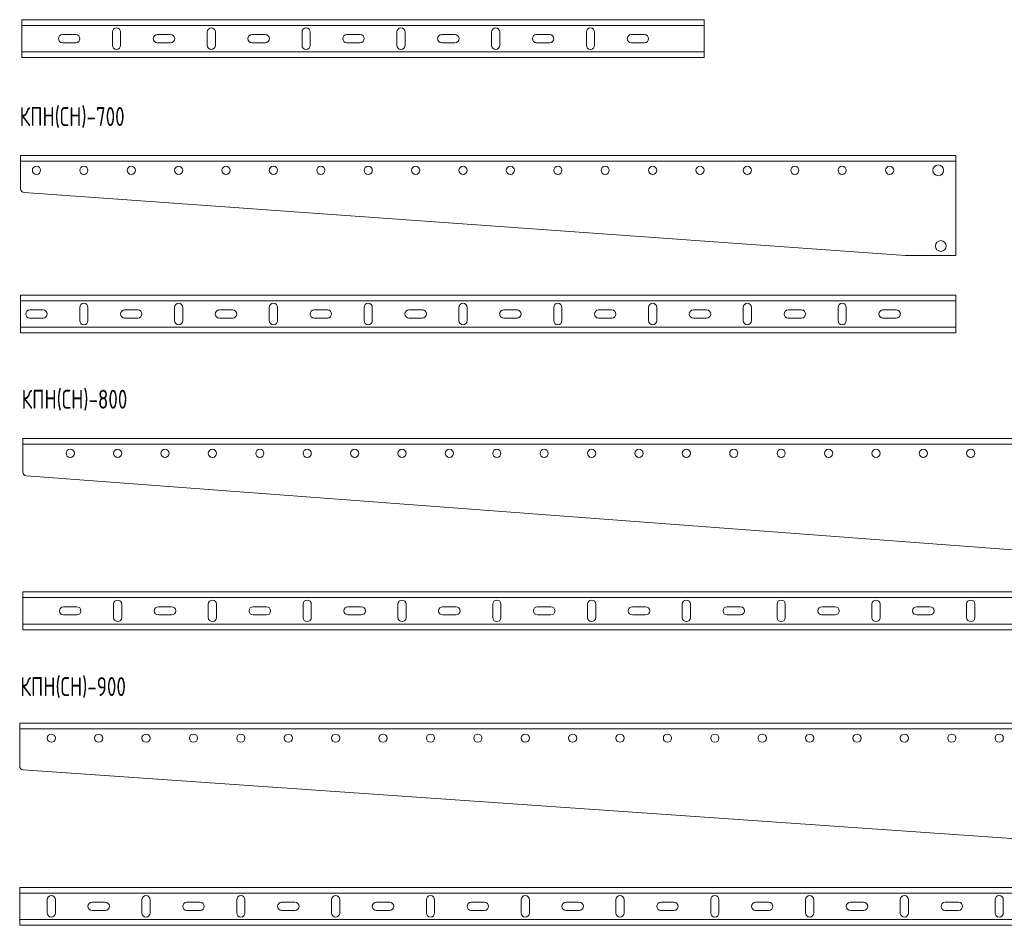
# Model space of a CAD drawing. Header units: millimetres. Extents: x -24 to 1526, y -1217 to 295.
# Tile 1 of 3: x -24 to 755, y -1217 to -500. Entities that reach past the tile are written whole.
import ezdxf

# ---------------------------------------------------------------- set-up
doc = ezdxf.new("R2010")
doc.units = ezdxf.units.MM
doc.styles.add('SLDTEXTSTYLE0', font='TXT', dxfattribs={"width": 0.7, "bigfont": 'bigfont'})

msp = doc.modelspace()

# ---------------------------------------------------------------- linework, layer by layer
at = {"color": 7, "linetype": 'Continuous', "lineweight": 15}
for p, q in [((517.88, -500.42), (-22.12, -500.42)), ((-22.12, -500.42), (-22.12, -504.92)), ((-22.12, -504.92), (-22.12, -525.92)), ((517.88, -504.92), (517.88, -500.42)), ((517.88, -525.92), (517.88, -504.92)), ((20.63, -512.17), (10.13, -512.17)), ((49.63, -510.17), (49.63, -520.67)), ((56.13, -520.67), (56.13, -510.17)), ((95.63, -512.17), (85.13, -512.17)), ((124.63, -510.17), (124.63, -520.67)), ((131.13, -520.67), (131.13, -510.17)), ((170.63, -512.17), (160.13, -512.17)), ((199.63, -510.17), (199.63, -520.67)), ((206.13, -520.67), (206.13, -510.17)), ((245.63, -512.17), (235.13, -512.17)), ((274.63, -510.17), (274.63, -520.67)), ((281.13, -520.67), (281.13, -510.17)), ((320.63, -512.17), (310.13, -512.17)), ((349.63, -510.17), (349.63, -520.67)), ((356.13, -520.67), (356.13, -510.17)), ((395.63, -512.17), (385.13, -512.17)), ((424.63, -510.17), (424.63, -520.67)), ((431.13, -520.67), (431.13, -510.17)), ((470.63, -512.17), (460.13, -512.17)), ((10.13, -518.67), (20.63, -518.67)), ((85.13, -518.67), (95.63, -518.67)), ((160.13, -518.67), (170.63, -518.67)), ((235.13, -518.67), (245.63, -518.67)), ((310.13, -518.67), (320.63, -518.67)), ((385.13, -518.67), (395.63, -518.67)), ((460.13, -518.67), (470.63, -518.67)), ((-22.12, -525.92), (-22.12, -530.42)), ((517.88, -530.42), (517.88, -525.92)), ((517.88, -530.42), (-22.12, -530.42)), ((-22.98, -607.89), (-22.98, -612.39)), ((717.02, -607.89), (-22.98, -607.89)), ((-22.98, -612.39), (-22.98, -634.38)), ((717.02, -612.39), (717.02, -607.89)), ((717.02, -687.18), (717.02, -612.39)), ((-20.19, -637.37), (677.02, -687.18)), ((677.02, -687.18), (717.02, -687.18)), ((717.02, -718.48), (-22.98, -718.48)), ((-22.98, -718.48), (-22.98, -722.98)), ((-22.98, -722.98), (-22.98, -743.98)), ((717.02, -722.98), (717.02, -718.48)), ((717.02, -743.98), (717.02, -722.98)), ((-5.23, -730.23), (-15.73, -730.23)), ((23.77, -728.23), (23.77, -738.73)), ((30.27, -738.73), (30.27, -728.23)), ((69.77, -730.23), (59.27, -730.23)), ((98.77, -728.23), (98.77, -738.73)), ((105.27, -738.73), (105.27, -728.23)), ((144.77, -730.23), (134.27, -730.23)), ((173.77, -728.23), (173.77, -738.73)), ((180.27, -738.73), (180.27, -728.23)), ((219.77, -730.23), (209.27, -730.23)), ((248.77, -728.23), (248.77, -738.73)), ((255.27, -738.73), (255.27, -728.23)), ((294.77, -730.23), (284.27, -730.23)), ((323.77, -728.23), (323.77, -738.73)), ((330.27, -738.73), (330.27, -728.23)), ((369.77, -730.23), (359.27, -730.23)), ((398.77, -728.23), (398.77, -738.73)), ((405.27, -738.73), (405.27, -728.23)), ((444.77, -730.23), (434.27, -730.23)), ((473.77, -728.23), (473.77, -738.73)), ((480.27, -738.73), (480.27, -728.23)), ((519.77, -730.23), (509.27, -730.23)), ((548.77, -728.23), (548.77, -738.73)), ((555.27, -738.73), (555.27, -728.23)), ((594.77, -730.23), (584.27, -730.23)), ((623.77, -728.23), (623.77, -738.73)), ((630.27, -738.73), (630.27, -728.23)), ((669.77, -730.23), (659.27, -730.23)), ((-15.73, -736.73), (-5.23, -736.73)), ((59.27, -736.73), (69.77, -736.73)), ((134.27, -736.73), (144.77, -736.73)), ((209.27, -736.73), (219.77, -736.73)), ((284.27, -736.73), (294.77, -736.73)), ((359.27, -736.73), (369.77, -736.73)), ((434.27, -736.73), (444.77, -736.73)), ((509.27, -736.73), (519.77, -736.73)), ((584.27, -736.73), (594.77, -736.73)), ((659.27, -736.73), (669.77, -736.73)), ((-22.98, -743.98), (-22.98, -748.48)), ((717.02, -748.48), (717.02, -743.98)), ((717.02, -748.48), (-22.98, -748.48)), ((-21.25, -832.04), (-21.25, -836.54)), ((818.75, -832.04), (-21.25, -832.04)), ((-21.25, -836.54), (-21.25, -858.54)), ((-18.48, -861.53), (778.75, -921.33)), ((818.75, -953.48), (-21.25, -953.48)), ((-21.25, -953.48), (-21.25, -957.98)), ((-21.25, -957.98), (-21.25, -978.98)), ((21.5, -965.23), (11, -965.23)), ((50.5, -963.23), (50.5, -973.73)), ((57, -973.73), (57, -963.23)), ((96.5, -965.23), (86, -965.23)), ((125.5, -963.23), (125.5, -973.73)), ((132, -973.73), (132, -963.23)), ((171.5, -965.23), (161, -965.23)), ((200.5, -963.23), (200.5, -973.73)), ((207, -973.73), (207, -963.23)), ((246.5, -965.23), (236, -965.23)), ((275.5, -963.23), (275.5, -973.73)), ((282, -973.73), (282, -963.23)), ((321.5, -965.23), (311, -965.23)), ((350.5, -963.23), (350.5, -973.73)), ((357, -973.73), (357, -963.23)), ((396.5, -965.23), (386, -965.23)), ((425.5, -963.23), (425.5, -973.73)), ((432, -973.73), (432, -963.23)), ((471.5, -965.23), (461, -965.23)), ((500.5, -963.23), (500.5, -973.73)), ((507, -973.73), (507, -963.23)), ((546.5, -965.23), (536, -965.23)), ((575.5, -963.23), (575.5, -973.73)), ((582, -973.73), (582, -963.23)), ((621.5, -965.23), (611, -965.23)), ((650.5, -963.23), (650.5, -973.73)), ((657, -973.73), (657, -963.23)), ((696.5, -965.23), (686, -965.23)), ((725.5, -963.23), (725.5, -973.73)), ((732, -973.73), (732, -963.23)), ((11, -971.73), (21.5, -971.73)), ((86, -971.73), (96.5, -971.73)), ((161, -971.73), (171.5, -971.73)), ((236, -971.73), (246.5, -971.73)), ((311, -971.73), (321.5, -971.73)), ((386, -971.73), (396.5, -971.73)), ((461, -971.73), (471.5, -971.73)), ((536, -971.73), (546.5, -971.73)), ((611, -971.73), (621.5, -971.73)), ((686, -971.73), (696.5, -971.73)), ((-21.25, -978.98), (-21.25, -983.48)), ((818.75, -983.48), (-21.25, -983.48)), ((-23.74, -1057.5), (-23.74, -1062)), ((916.26, -1057.5), (-23.74, -1057.5)), ((-23.74, -1062), (-23.74, -1091.49)), ((-20.95, -1094.48), (876.26, -1156.79)), ((916.26, -1187.49), (-23.74, -1187.49)), ((-23.74, -1187.49), (-23.74, -1191.99)), ((-23.74, -1191.99), (-23.74, -1212.99)), ((-1.99, -1197.24), (-1.99, -1207.74)), ((4.51, -1207.74), (4.51, -1197.24)), ((44.01, -1199.24), (33.51, -1199.24)), ((73.01, -1197.24), (73.01, -1207.74)), ((79.51, -1207.74), (79.51, -1197.24)), ((119.01, -1199.24), (108.51, -1199.24)), ((148.01, -1197.24), (148.01, -1207.74)), ((154.51, -1207.74), (154.51, -1197.24)), ((194.01, -1199.24), (183.51, -1199.24)), ((223.01, -1197.24), (223.01, -1207.74)), ((229.51, -1207.74), (229.51, -1197.24)), ((269.01, -1199.24), (258.51, -1199.24)), ((298.01, -1197.24), (298.01, -1207.74)), ((304.51, -1207.74), (304.51, -1197.24)), ((344.01, -1199.24), (333.51, -1199.24)), ((373.01, -1197.24), (373.01, -1207.74)), ((379.51, -1207.74), (379.51, -1197.24)), ((419.01, -1199.24), (408.51, -1199.24)), ((448.01, -1197.24), (448.01, -1207.74)), ((454.51, -1207.74), (454.51, -1197.24)), ((494.01, -1199.24), (483.51, -1199.24)), ((523.01, -1197.24), (523.01, -1207.74)), ((529.51, -1207.74), (529.51, -1197.24)), ((569.01, -1199.24), (558.51, -1199.24)), ((598.01, -1197.24), (598.01, -1207.74)), ((604.51, -1207.74), (604.51, -1197.24)), ((644.01, -1199.24), (633.51, -1199.24)), ((673.01, -1197.24), (673.01, -1207.74)), ((679.51, -1207.74), (679.51, -1197.24)), ((719.01, -1199.24), (708.51, -1199.24)), ((748.01, -1197.24), (748.01, -1207.74)), ((754.51, -1207.74), (754.51, -1197.24)), ((33.51, -1205.74), (44.01, -1205.74)), ((108.51, -1205.74), (119.01, -1205.74)), ((183.51, -1205.74), (194.01, -1205.74)), ((258.51, -1205.74), (269.01, -1205.74)), ((333.51, -1205.74), (344.01, -1205.74)), ((408.51, -1205.74), (419.01, -1205.74)), ((483.51, -1205.74), (494.01, -1205.74)), ((558.51, -1205.74), (569.01, -1205.74)), ((633.51, -1205.74), (644.01, -1205.74)), ((708.51, -1205.74), (719.01, -1205.74)), ((-23.74, -1212.99), (-23.74, -1217.49)), ((916.26, -1217.49), (-23.74, -1217.49))]:
    msp.add_line(p, q, dxfattribs=at)
at = {"color": 8, "linetype": 'Continuous', "lineweight": 0}
for p, q in [((517.88, -504.92), (-22.12, -504.92)), ((517.88, -525.92), (-22.12, -525.92)), ((717.02, -612.39), (-22.98, -612.39)), ((717.02, -722.98), (-22.98, -722.98)), ((717.02, -743.98), (-22.98, -743.98)), ((818.75, -836.54), (-21.25, -836.54)), ((818.75, -957.98), (-21.25, -957.98)), ((818.75, -978.98), (-21.25, -978.98)), ((916.26, -1062), (-23.74, -1062)), ((916.26, -1191.99), (-23.74, -1191.99)), ((916.26, -1212.99), (-23.74, -1212.99))]:
    msp.add_line(p, q, dxfattribs=at)
at = {"color": 7, "linetype": 'Continuous', "lineweight": 15}
for centre, radius in [((703.02, -619.68), 4.25), ((-10.48, -619.68), 3.25), ((27.02, -619.68), 3.25), ((64.52, -619.68), 3.25), ((102.02, -619.68), 3.25), ((139.52, -619.68), 3.25), ((177.02, -619.68), 3.25), ((214.52, -619.68), 3.25), ((252.02, -619.68), 3.25), ((289.52, -619.68), 3.25), ((327.02, -619.68), 3.25), ((364.52, -619.68), 3.25), ((402.02, -619.68), 3.25), ((439.52, -619.68), 3.25), ((477.02, -619.68), 3.25), ((514.52, -619.68), 3.25), ((552.02, -619.68), 3.25), ((589.52, -619.68), 3.25), ((627.02, -619.68), 3.25), ((664.52, -619.68), 3.25), ((705.02, -679.64), 4.25), ((16.25, -843.83), 3.25), ((53.75, -843.83), 3.25), ((91.25, -843.83), 3.25), ((128.75, -843.83), 3.25), ((166.25, -843.83), 3.25), ((203.75, -843.83), 3.25), ((241.25, -843.83), 3.25), ((278.75, -843.83), 3.25), ((316.25, -843.83), 3.25), ((353.75, -843.83), 3.25), ((391.25, -843.83), 3.25), ((428.75, -843.83), 3.25), ((466.25, -843.83), 3.25), ((503.75, -843.83), 3.25), ((541.25, -843.83), 3.25), ((578.75, -843.83), 3.25), ((616.25, -843.83), 3.25), ((653.75, -843.83), 3.25), ((691.25, -843.83), 3.25), ((728.75, -843.83), 3.25), ((1.26, -1069.29), 3.25), ((38.76, -1069.29), 3.25), ((76.26, -1069.29), 3.25), ((113.76, -1069.29), 3.25), ((151.26, -1069.29), 3.25), ((188.76, -1069.29), 3.25), ((226.26, -1069.29), 3.25), ((263.76, -1069.29), 3.25), ((301.26, -1069.29), 3.25), ((338.76, -1069.29), 3.25), ((376.26, -1069.29), 3.25), ((413.76, -1069.29), 3.25), ((451.26, -1069.29), 3.25), ((488.76, -1069.29), 3.25), ((526.26, -1069.29), 3.25), ((563.76, -1069.29), 3.25), ((601.26, -1069.29), 3.25), ((638.76, -1069.29), 3.25), ((676.26, -1069.29), 3.25), ((713.76, -1069.29), 3.25), ((751.26, -1069.29), 3.25)]:
    msp.add_circle(centre, radius, dxfattribs=at)
for centre, radius, start, end in [((10.13, -515.42), 3.25, 90, 270), ((20.63, -515.42), 3.25, 270, 90), ((52.88, -510.17), 3.25, 0, 180), ((85.13, -515.42), 3.25, 90, 270), ((95.63, -515.42), 3.25, 270, 90), ((127.88, -510.17), 3.25, 0, 180), ((160.13, -515.42), 3.25, 90, 270), ((170.63, -515.42), 3.25, 270, 90), ((202.88, -510.17), 3.25, 0, 180), ((235.13, -515.42), 3.25, 90, 270), ((245.63, -515.42), 3.25, 270, 90), ((277.88, -510.17), 3.25, 0, 180), ((310.13, -515.42), 3.25, 90, 270), ((320.63, -515.42), 3.25, 270, 90), ((352.88, -510.17), 3.25, 0, 180), ((385.13, -515.42), 3.25, 90, 270), ((395.63, -515.42), 3.25, 270, 90), ((427.88, -510.17), 3.25, 0, 180), ((460.13, -515.42), 3.25, 90, 270), ((470.63, -515.42), 3.25, 270, 90), ((52.88, -520.67), 3.25, 180, 0), ((127.88, -520.67), 3.25, 180, 0), ((202.88, -520.67), 3.25, 180, 0), ((277.88, -520.67), 3.25, 180, 0), ((352.88, -520.67), 3.25, 180, 0), ((427.88, -520.67), 3.25, 180, 0), ((-19.98, -634.38), 3, 180, 265.91438), ((-15.73, -733.48), 3.25, 90, 270), ((-5.23, -733.48), 3.25, 270, 90), ((27.02, -728.23), 3.25, 0, 180), ((59.27, -733.48), 3.25, 90, 270), ((69.77, -733.48), 3.25, 270, 90), ((102.02, -728.23), 3.25, 0, 180), ((134.27, -733.48), 3.25, 90, 270), ((144.77, -733.48), 3.25, 270, 90), ((177.02, -728.23), 3.25, 0, 180), ((209.27, -733.48), 3.25, 90, 270), ((219.77, -733.48), 3.25, 270, 90), ((252.02, -728.23), 3.25, 0, 180), ((284.27, -733.48), 3.25, 90, 270), ((294.77, -733.48), 3.25, 270, 90), ((327.02, -728.23), 3.25, 0, 180), ((359.27, -733.48), 3.25, 90, 270), ((369.77, -733.48), 3.25, 270, 90), ((402.02, -728.23), 3.25, 0, 180), ((434.27, -733.48), 3.25, 90, 270), ((444.77, -733.48), 3.25, 270, 90), ((477.02, -728.23), 3.25, 0, 180), ((509.27, -733.48), 3.25, 90, 270), ((519.77, -733.48), 3.25, 270, 90), ((552.02, -728.23), 3.25, 0, 180), ((584.27, -733.48), 3.25, 90, 270), ((594.77, -733.48), 3.25, 270, 90), ((627.02, -728.23), 3.25, 0, 180), ((659.27, -733.48), 3.25, 90, 270), ((669.77, -733.48), 3.25, 270, 90), ((27.02, -738.73), 3.25, 180, 0), ((102.02, -738.73), 3.25, 180, 0), ((177.02, -738.73), 3.25, 180, 0), ((252.02, -738.73), 3.25, 180, 0), ((327.02, -738.73), 3.25, 180, 0), ((402.02, -738.73), 3.25, 180, 0), ((477.02, -738.73), 3.25, 180, 0), ((552.02, -738.73), 3.25, 180, 0), ((627.02, -738.73), 3.25, 180, 0), ((-18.25, -858.54), 3, 180, 265.71085), ((11, -968.48), 3.25, 90, 270), ((21.5, -968.48), 3.25, 270, 90), ((53.75, -963.23), 3.25, 0, 180), ((86, -968.48), 3.25, 90, 270), ((96.5, -968.48), 3.25, 270, 90), ((128.75, -963.23), 3.25, 0, 180), ((161, -968.48), 3.25, 90, 270), ((171.5, -968.48), 3.25, 270, 90), ((203.75, -963.23), 3.25, 0, 180), ((236, -968.48), 3.25, 90, 270), ((246.5, -968.48), 3.25, 270, 90), ((278.75, -963.23), 3.25, 0, 180), ((311, -968.48), 3.25, 90, 270), ((321.5, -968.48), 3.25, 270, 90), ((353.75, -963.23), 3.25, 0, 180), ((386, -968.48), 3.25, 90, 270), ((396.5, -968.48), 3.25, 270, 90), ((428.75, -963.23), 3.25, 0, 180), ((461, -968.48), 3.25, 90, 270), ((471.5, -968.48), 3.25, 270, 90), ((503.75, -963.23), 3.25, 0, 180), ((536, -968.48), 3.25, 90, 270), ((546.5, -968.48), 3.25, 270, 90), ((578.75, -963.23), 3.25, 0, 180), ((611, -968.48), 3.25, 90, 270), ((621.5, -968.48), 3.25, 270, 90), ((653.75, -963.23), 3.25, 0, 180), ((686, -968.48), 3.25, 90, 270), ((696.5, -968.48), 3.25, 270, 90), ((728.75, -963.23), 3.25, 0, 180), ((53.75, -973.73), 3.25, 180, 0), ((128.75, -973.73), 3.25, 180, 0), ((203.75, -973.73), 3.25, 180, 0), ((278.75, -973.73), 3.25, 180, 0), ((353.75, -973.73), 3.25, 180, 0), ((428.75, -973.73), 3.25, 180, 0), ((503.75, -973.73), 3.25, 180, 0), ((578.75, -973.73), 3.25, 180, 0), ((653.75, -973.73), 3.25, 180, 0), ((728.75, -973.73), 3.25, 180, 0), ((-20.74, -1091.49), 3, 180, 266.0275), ((1.26, -1197.24), 3.25, 0, 180), ((33.51, -1202.49), 3.25, 90, 270), ((44.01, -1202.49), 3.25, 270, 90), ((76.26, -1197.24), 3.25, 0, 180), ((108.51, -1202.49), 3.25, 90, 270), ((119.01, -1202.49), 3.25, 270, 90), ((151.26, -1197.24), 3.25, 0, 180), ((183.51, -1202.49), 3.25, 90, 270), ((194.01, -1202.49), 3.25, 270, 90), ((226.26, -1197.24), 3.25, 0, 180), ((258.51, -1202.49), 3.25, 90, 270), ((269.01, -1202.49), 3.25, 270, 90), ((301.26, -1197.24), 3.25, 0, 180), ((333.51, -1202.49), 3.25, 90, 270), ((344.01, -1202.49), 3.25, 270, 90), ((376.26, -1197.24), 3.25, 0, 180), ((408.51, -1202.49), 3.25, 90, 270), ((419.01, -1202.49), 3.25, 270, 90), ((451.26, -1197.24), 3.25, 0, 180), ((483.51, -1202.49), 3.25, 90, 270), ((494.01, -1202.49), 3.25, 270, 90), ((526.26, -1197.24), 3.25, 0, 180), ((558.51, -1202.49), 3.25, 90, 270), ((569.01, -1202.49), 3.25, 270, 90), ((601.26, -1197.24), 3.25, 0, 180), ((633.51, -1202.49), 3.25, 90, 270), ((644.01, -1202.49), 3.25, 270, 90), ((676.26, -1197.24), 3.25, 0, 180), ((708.51, -1202.49), 3.25, 90, 270), ((719.01, -1202.49), 3.25, 270, 90), ((751.26, -1197.24), 3.25, 0, 180), ((1.26, -1207.74), 3.25, 180, 0), ((76.26, -1207.74), 3.25, 180, 0), ((151.26, -1207.74), 3.25, 180, 0), ((226.26, -1207.74), 3.25, 180, 0), ((301.26, -1207.74), 3.25, 180, 0), ((376.26, -1207.74), 3.25, 180, 0), ((451.26, -1207.74), 3.25, 180, 0), ((526.26, -1207.74), 3.25, 180, 0), ((601.26, -1207.74), 3.25, 180, 0), ((676.26, -1207.74), 3.25, 180, 0), ((751.26, -1207.74), 3.25, 180, 0)]:
    msp.add_arc(centre, radius, start, end, dxfattribs=at)

# ---------------------------------------------------------------- texts
at = {"color": 7, "linetype": 'Continuous', "lineweight": 0, "char_height": 15, "attachment_point": 1, "style": 'SLDTEXTSTYLE0'}
for s, insert in [('\\M+1844B\\M+18450\\M+1844E(\\M+18452\\M+1844E)-700', (-23.78, -569.61)), ('\\M+1844B\\M+18450\\M+1844E(\\M+18452\\M+1844E)-800', (-22.22, -793.44)), ('\\M+1844B\\M+18450\\M+1844E(\\M+18452\\M+1844E)-900', (-23.16, -1020.97))]:
    msp.add_mtext(s, dxfattribs=dict(at, insert=insert))

doc.saveas('drawing.dxf')
